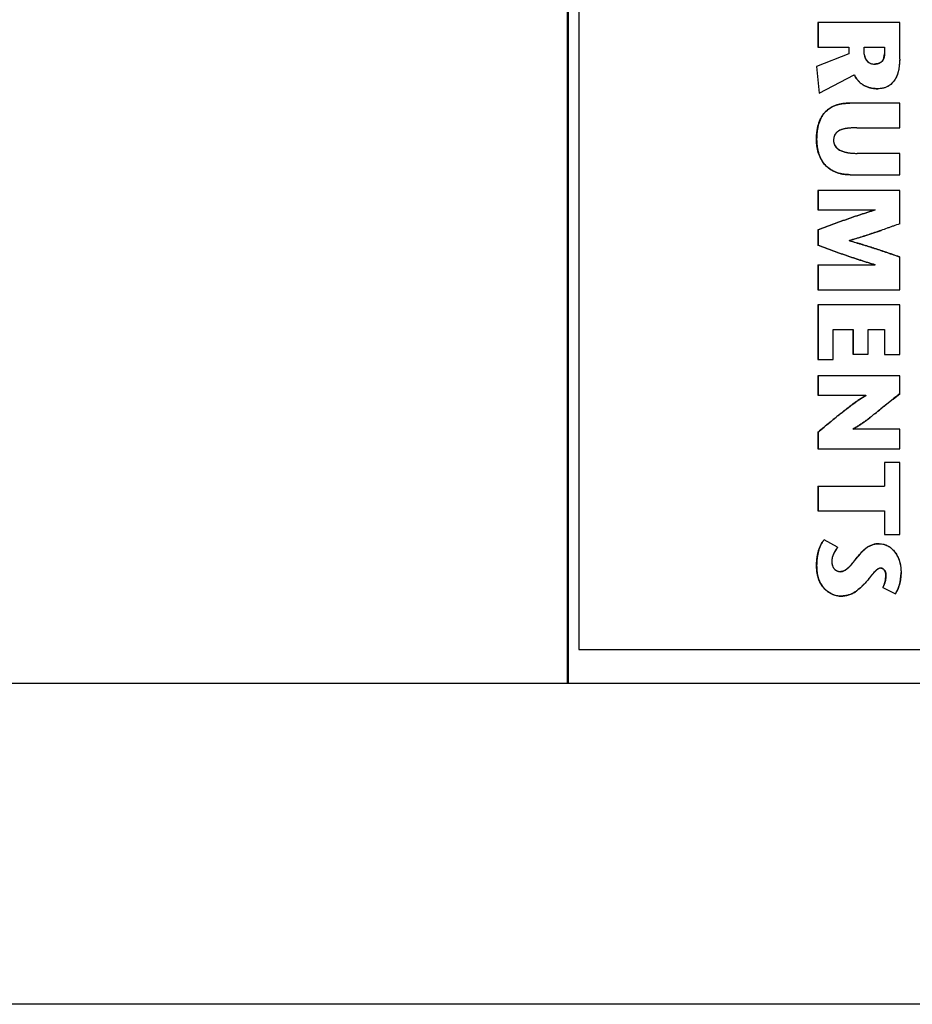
# Model space of a CAD drawing. Header units: inches. Extents: x 0 to 34, y 0 to 22.
# Tile 17 of 37: x 12.471 to 13.027, y 16.88 to 17.493. Entities that reach past the tile are written whole.
import ezdxf

# ---------------------------------------------------------------- set-up
doc = ezdxf.new("R2010")
doc.units = ezdxf.units.IN
doc.header["$LTSCALE"] = 1.87
doc.header["$MEASUREMENT"] = 0
doc.layers.get('0').update_dxf_attribs({"linetype": 'CONTINUOUS'})
doc.layers.add('DIMENSIONS', color=7, linetype='CONTINUOUS')
doc.styles.get("Standard").update_dxf_attribs({"font": 'txt', "width": 0.8})
doc.dimstyles.new('DIMSTYLE_1', dxfattribs={"dimtxt": 0.125, "dimasz": 0.18, "dimexe": 0.125, "dimexo": 0.0625, "dimgap": 0.0625, "dimtad": 0, "dimtih": 1, "dimtoh": 1, "dimzin": 0, "dimdsep": 46, "dimtxsty": 'STANDARD', "dimblk": '_FILLED', "dimblk1": '_FILLED', "dimblk2": '_FILLED', "dimcen": 0.09, "dimazin": 0, "dimtp": 0.01, "dimtm": 0.01, "dimtfac": 1, "dimtofl": 0, "dimtmove": 0, "dimatfit": 3, "dimldrblk": '_FILLED', "dimfxl": 1, "dimtolj": 1, "dimtzin": 0, "dimarcsym": 0})

# ---------------------------------------------------------------- blocks, each defined once
blk = doc.blocks.new('_FILLED')
at = {"color": 0, "linetype": 'BYBLOCK'}
blk.add_solid([(0, 0), (-1, 0.1736), (-1, -0.1736)], dxfattribs=at)
blk = doc.blocks.new('*D23')
at = {"layer": 'DIMENSIONS', "color": 2, "linetype": 'CONTINUOUS'}
for p, q in [((13.43749, 18.06797), (10.86194, 18.06797)), ((10.98694, 18.06797), (10.98694, 17.59887)), ((10.98694, 16.87978), (10.98694, 17.34887)), ((13.43749, 16.87978), (10.86194, 16.87978))]:
    blk.add_line(p, q, dxfattribs=at)
at = {"layer": 'DIMENSIONS', "color": 2, "linetype": 'CONTINUOUS', "xscale": 0.18, "yscale": 0.18, "zscale": 0.18}
for p, rotation in [((10.98694, 18.06797), 90), ((10.98694, 16.87978), 270)]:
    blk.add_blockref('_FILLED', p, dxfattribs=dict(at, rotation=rotation))
at = {"layer": 'DIMENSIONS', "color": 2, "linetype": 'CONTINUOUS', "insert": (10.98694, 17.53637), "char_height": 0.125, "width": 1.525, "attachment_point": 2, "line_spacing_factor": 0.9}
blk.add_mtext('(30.18{\\ftxt.shx;\\W1.000000;\\H0.125000; }[1.188])', dxfattribs=at)

msp = doc.modelspace()

# ---------------------------------------------------------------- linework, layer by layer
at = {"color": 7, "linetype": 'CONTINUOUS'}
for p, q in [((12.81232, 17.86787), (12.81232, 17.07987)), ((12.81297, 17.86787), (12.81297, 17.07987)), ((12.81946, 17.84686), (12.81946, 17.10086)), ((12.9685, 17.49131), (12.9685, 17.47593)), ((13.01941, 17.49131), (12.9685, 17.49131)), ((12.96856, 17.49131), (12.96856, 17.47593)), ((13.01941, 17.46857), (13.01941, 17.49131)), ((12.9685, 17.47593), (12.98784, 17.47593)), ((12.98777, 17.47593), (12.98777, 17.47193)), ((12.98784, 17.47593), (12.98784, 17.47193)), ((12.99737, 17.47156), (12.99737, 17.47593)), ((12.99737, 17.47593), (13.00995, 17.47593)), ((13.00988, 17.47593), (13.00988, 17.47186)), ((13.00995, 17.47593), (13.00995, 17.47186)), ((12.98777, 17.47193), (12.96763, 17.46384)), ((12.98784, 17.47193), (12.96769, 17.46384)), ((12.98777, 17.47193), (12.98784, 17.47193)), ((13.00988, 17.47186), (13.00995, 17.47186)), ((12.96763, 17.46384), (12.96929, 17.44737)), ((12.96763, 17.46384), (12.96769, 17.46384)), ((12.96769, 17.46384), (12.96936, 17.4474)), ((12.96929, 17.44737), (12.99112, 17.45866)), ((12.99112, 17.45866), (12.99118, 17.45866)), ((13.01941, 17.4411), (12.98828, 17.4411)), ((13.01941, 17.42572), (13.01941, 17.4411)), ((12.99278, 17.42572), (13.01941, 17.42572)), ((12.96763, 17.41858), (12.96769, 17.41858)), ((13.01941, 17.40983), (12.99301, 17.40983)), ((13.01941, 17.39656), (13.01941, 17.40983)), ((12.98864, 17.39656), (13.01941, 17.39656)), ((12.9685, 17.3868), (12.9685, 17.3747)), ((13.01941, 17.3868), (12.9685, 17.3868)), ((12.96856, 17.3868), (12.96856, 17.3747)), ((13.01941, 17.36596), (13.01941, 17.3868)), ((12.9685, 17.3747), (13.0042, 17.3747)), ((13.00413, 17.3747), (13.00413, 17.37456)), ((13.00413, 17.37456), (13.0042, 17.37456)), ((13.0042, 17.3747), (13.0042, 17.37456)), ((12.9685, 17.36224), (12.9685, 17.35255)), ((12.9685, 17.36224), (12.96856, 17.36224)), ((12.96856, 17.36224), (12.96856, 17.35255)), ((12.9685, 17.35255), (12.96856, 17.35255)), ((12.98806, 17.35539), (12.98806, 17.35553)), ((13.01941, 17.32492), (13.01941, 17.34533)), ((12.9685, 17.3403), (12.9685, 17.32492)), ((12.9685, 17.3403), (13.0042, 17.3403)), ((12.96856, 17.3403), (12.96856, 17.32492)), ((13.00413, 17.34045), (13.00413, 17.3403)), ((13.00413, 17.34045), (13.0042, 17.34045)), ((13.0042, 17.34045), (13.0042, 17.3403)), ((12.9685, 17.32492), (13.01941, 17.32492)), ((12.9685, 17.31545), (12.9685, 17.28134)), ((13.01941, 17.31545), (12.9685, 17.31545)), ((12.96856, 17.31545), (12.96856, 17.28134)), ((13.01941, 17.28447), (13.01941, 17.31545)), ((12.97803, 17.28134), (12.97803, 17.30007)), ((12.97803, 17.30007), (12.99038, 17.30007)), ((12.99031, 17.30007), (12.99031, 17.28484)), ((12.99038, 17.30007), (12.99038, 17.28484)), ((12.99984, 17.28484), (12.99984, 17.30007)), ((12.99984, 17.30007), (13.00995, 17.30007)), ((13.00988, 17.30007), (13.00988, 17.28447)), ((13.00995, 17.30007), (13.00995, 17.28447)), ((12.99031, 17.28484), (12.99984, 17.28484)), ((13.00988, 17.28447), (13.01941, 17.28447)), ((12.9685, 17.28134), (12.97803, 17.28134)), ((12.9685, 17.27128), (12.9685, 17.25919)), ((13.01941, 17.27128), (12.9685, 17.27128)), ((12.96856, 17.27128), (12.96856, 17.25919)), ((13.01941, 17.26013), (13.01941, 17.27128)), ((12.9685, 17.25919), (12.99838, 17.25919)), ((12.99832, 17.25919), (12.99832, 17.25903)), ((12.99832, 17.25903), (12.99838, 17.25903)), ((12.99838, 17.25919), (12.99838, 17.25903)), ((12.9685, 17.23615), (12.9685, 17.22587)), ((12.9685, 17.23615), (12.96856, 17.23615)), ((12.96856, 17.23615), (12.96856, 17.22587)), ((12.99024, 17.23798), (12.99024, 17.23812)), ((13.01941, 17.23798), (12.99024, 17.23798)), ((13.01941, 17.22587), (13.01941, 17.23798)), ((12.9685, 17.22587), (13.01941, 17.22587)), ((13.00988, 17.21727), (13.00988, 17.20255)), ((13.01941, 17.21727), (13.00988, 17.21727)), ((13.00995, 17.21727), (13.00995, 17.20255)), ((13.01941, 17.17245), (13.01941, 17.21727)), ((12.9685, 17.20255), (12.9685, 17.18718)), ((12.9685, 17.20255), (13.00995, 17.20255)), ((12.96856, 17.20255), (12.96856, 17.18718)), ((12.9685, 17.18718), (13.00995, 17.18718)), ((13.00988, 17.18718), (13.00988, 17.17245)), ((13.00995, 17.18718), (13.00995, 17.17245)), ((12.98071, 17.16444), (12.97228, 17.1691)), ((13.00988, 17.17245), (13.01941, 17.17245)), ((12.99301, 17.15824), (12.99307, 17.15824)), ((12.96763, 17.15307), (12.96769, 17.15307)), ((13.01075, 17.14694), (13.01082, 17.14694)), ((13.00886, 17.13944), (13.01686, 17.1355)), ((13.00886, 17.13944), (13.00893, 17.13944)), ((13.00893, 17.13944), (13.01687, 17.13552)), ((12.81946, 17.10086), (13.16842, 17.10086)), ((11.98342, 17.07987), (13.37999, 17.07987))]:
    msp.add_line(p, q, dxfattribs=at)
at = {"color": 40, "linetype": 'CONTINUOUS'}
for p, q in [((12.99113, 17.45863), (12.99112, 17.45866)), ((12.99769, 17.35846), (12.99733, 17.35835)), ((13.00816, 17.36196), (13.00781, 17.36184)), ((12.99504, 17.35338), (12.99533, 17.3533)), ((13.00245, 17.35107), (13.00285, 17.35094)), ((13.01045, 17.3484), (13.01091, 17.34825)), ((13.01144, 17.25367), (13.00768, 17.25065)), ((13.01533, 17.25682), (13.01144, 17.25367)), ((12.99519, 17.24109), (12.99512, 17.24105)), ((12.99795, 17.24303), (12.99789, 17.24298)), ((13.00096, 17.2453), (13.00082, 17.24519)), ((12.97838, 17.16072), (12.97837, 17.1607)), ((12.97899, 17.1619), (12.97898, 17.16188)), ((12.97977, 17.16315), (12.97975, 17.16311)), ((12.98071, 17.16444), (12.97977, 17.16315)), ((12.97756, 17.15853), (12.97756, 17.15852)), ((12.97791, 17.1596), (12.9779, 17.15959)), ((13.01967, 17.14299), (13.01967, 17.14298)), ((13.02001, 17.14504), (13.02001, 17.14498)), ((13.02022, 17.14705), (13.02022, 17.14698)), ((12.99365, 17.13809), (12.99363, 17.13808)), ((12.99496, 17.13924), (12.99365, 17.13809)), ((12.99498, 17.13926), (12.99496, 17.13924)), ((12.99638, 17.14062), (12.99498, 17.13926)), ((12.9964, 17.14065), (12.99638, 17.14062)), ((12.99788, 17.1422), (12.9964, 17.14065)), ((13.01754, 17.13669), (13.01752, 17.13665)), ((13.01872, 17.13945), (13.01871, 17.1394)), ((13.01924, 17.14112), (13.01922, 17.14108)), ((12.984, 17.13409), (12.98397, 17.13409)), ((12.98532, 17.13425), (12.98529, 17.13424)), ((12.98657, 17.13449), (12.98656, 17.13449))]:
    msp.add_line(p, q, dxfattribs=at)
for centre, radius, start, end in [((13.00292, 17.47156), 0.00555, 180.03229, 185.70028), ((13.00363, 17.47185), 0.0064, 264.43738, 269.9823), ((13.00363, 17.47345), 0.00801, 270.00032, 270.46651), ((13.0058, 17.46553), 0.01547, 269.99996, 270.24167), ((12.99272, 17.35279), 0.07293, 89.95032, 91.44702), ((12.98845, 17.41786), 0.01021, 174.91858, 180.0488), ((12.98491, 17.41785), 0.00667, 180.01605, 185.67365), ((12.99296, 17.45338), 0.04355, 267.23003, 270.06293), ((12.89569, 17.67651), 0.334, 286.05413, 287.71667), ((12.8585, 17.7925), 0.45581, 287.78076, 289.12136), ((12.90385, 17.0493), 0.31746, 73.30528, 74.61777), ((12.89698, 17.0267), 0.34108, 71.98742, 73.24072), ((12.81504, 16.77463), 0.60613, 71.19198, 71.94933), ((12.09771, 14.67309), 2.82673, 70.97001, 71.15211), ((11.96717, 18.5482), 1.66323, 309.06492, 309.24582), ((12.04519, 18.45159), 1.53905, 308.53677, 308.7105), ((12.96123, 17.29172), 0.06097, 301.05998, 303.77509), ((12.95004, 17.30839), 0.08104, 303.86039, 306.18555), ((12.92314, 17.34508), 0.12653, 306.24441, 307.87052), ((12.96706, 17.28203), 0.04965, 297.83389, 300.82509), ((12.96466, 17.28612), 0.0544, 300.78535, 301.00928), ((12.99179, 17.15442), 0.01482, 154.91089, 159.53377), ((12.99335, 17.15368), 0.01654, 150.30093, 154.81896), ((12.99497, 17.15275), 0.01841, 145.77133, 150.20049), ((13.0066, 17.15579), 0.0109, 89.6569, 89.99991), ((12.98677, 17.15568), 0.00961, 174.77795, 179.96485), ((12.98778, 17.15567), 0.01062, 179.93515, 184.92292), ((12.9872, 17.15565), 0.01005, 174.61194, 174.81364), ((12.98771, 17.15559), 0.01057, 169.46919, 174.56988), ((12.98887, 17.15537), 0.01174, 164.47727, 169.4644), ((12.99026, 17.15499), 0.01318, 159.58244, 164.41808), ((12.98247, 17.15367), 0.0044, 263.53144, 269.95236), ((12.98246, 17.1538), 0.00452, 270.00025, 270.82992), ((13.00762, 17.14846), 0.003, 90.00425, 96.96635), ((13.00762, 17.14934), 0.00212, 88.23526, 89.99723), ((12.99375, 17.14885), 0.02653, 356.10704, 359.96762), ((12.9914, 17.14861), 0.02882, 344.93884, 348.73429), ((12.9866, 17.14957), 0.03372, 348.74774, 352.17455), ((12.99015, 17.14911), 0.03014, 352.24756, 355.96074), ((12.98299, 17.14999), 0.01593, 296.63298, 301.03734), ((12.98244, 17.15093), 0.01701, 300.99319, 301.19501), ((12.98169, 17.15214), 0.01843, 301.2504, 305.40463), ((12.98072, 17.15354), 0.02014, 305.34889, 305.53551), ((12.97934, 17.15542), 0.02247, 305.60691, 309.48569), ((13.00205, 17.14476), 0.01747, 327.95526, 332.3349), ((13.00045, 17.1456), 0.01927, 332.4727, 336.57663), ((12.99947, 17.14604), 0.02035, 336.54185, 336.70405), ((12.99828, 17.14653), 0.02163, 336.74452, 340.76233), ((12.99535, 17.14755), 0.02473, 340.88219, 344.83045), ((12.9826, 17.15172), 0.01768, 270.00002, 270.21149), ((12.9826, 17.15184), 0.0178, 270.21522, 274.40566), ((12.98261, 17.15181), 0.01777, 274.49593, 278.69055), ((12.98266, 17.15146), 0.01741, 278.76766, 282.92894), ((12.9828, 17.15088), 0.01682, 282.96681, 287.13119), ((12.9829, 17.15052), 0.01644, 287.14586, 287.34166), ((12.98303, 17.15012), 0.01603, 287.32451, 291.54396), ((12.98319, 17.14971), 0.01559, 291.56204, 291.84781), ((12.98341, 17.14919), 0.01502, 291.81136, 296.29628), ((12.98342, 17.14917), 0.01501, 296.29859, 296.59009)]:
    msp.add_arc(centre, radius, start, end, dxfattribs=at)
at = {"color": 7, "linetype": 'CONTINUOUS'}
for points, knots in [([(12.99737, 17.47156), (12.99737, 17.47136), (12.99739, 17.47096), (12.99749, 17.47037), (12.99764, 17.46978), (12.99786, 17.4692), (12.99812, 17.46865), (12.99844, 17.46812), (12.99875, 17.46771), (12.99902, 17.4674), (12.99923, 17.46718), (12.99946, 17.46697), (12.99977, 17.46671), (13.00018, 17.46642), (13.00071, 17.46612), (13.00145, 17.4658), (13.00243, 17.46552), (13.00323, 17.46545), (13.00363, 17.46545)], [0, 0, 0, 0, 0.061372, 0.123436, 0.18609, 0.249176, 0.312506, 0.375892, 0.439168, 0.470737, 0.502242, 0.533681, 0.565061, 0.627697, 0.690267, 0.752776, 0.877168, 1, 1, 1, 1]), ([(13.00363, 17.46545), (13.00384, 17.46545), (13.00426, 17.46546), (13.00491, 17.46554), (13.00555, 17.46566), (13.00618, 17.46584), (13.00679, 17.46607), (13.00737, 17.46636), (13.00782, 17.46666), (13.00814, 17.46692), (13.00837, 17.46713), (13.00858, 17.46736), (13.00878, 17.4676), (13.00895, 17.46786), (13.00916, 17.46822), (13.00938, 17.4687), (13.00958, 17.46931), (13.00972, 17.46994), (13.00982, 17.47058), (13.00987, 17.47122), (13.00988, 17.47164), (13.00988, 17.47186)], [0, 0, 0, 0, 0.061888, 0.12528, 0.189455, 0.253753, 0.317612, 0.380617, 0.442556, 0.473152, 0.503535, 0.533771, 0.563954, 0.594196, 0.624588, 0.686006, 0.748395, 0.811551, 0.875004, 0.938089, 1, 1, 1, 1]), ([(13.00995, 17.47186), (13.00995, 17.47164), (13.00993, 17.47122), (13.00988, 17.47058), (13.00979, 17.46994), (13.00964, 17.46931), (13.00944, 17.4687), (13.00923, 17.46822), (13.00902, 17.46786), (13.00884, 17.4676), (13.00865, 17.46736), (13.00844, 17.46713), (13.00821, 17.46692), (13.00788, 17.46666), (13.00744, 17.46636), (13.00686, 17.46607), (13.00625, 17.46584), (13.00562, 17.46566), (13.00497, 17.46554), (13.00433, 17.46546), (13.0039, 17.46545), (13.00369, 17.46545)], [0, 0, 0, 0, 0.061911, 0.124996, 0.188449, 0.251605, 0.313994, 0.375412, 0.405804, 0.436046, 0.466229, 0.496465, 0.526848, 0.557444, 0.619383, 0.682388, 0.746247, 0.810545, 0.87472, 0.938112, 1, 1, 1, 1]), ([(13.01941, 17.46857), (13.01941, 17.46804), (13.01939, 17.46696), (13.01929, 17.46535), (13.01911, 17.46374), (13.01884, 17.46214), (13.01847, 17.46057), (13.01799, 17.45902), (13.01738, 17.45751), (13.01675, 17.45631), (13.01618, 17.4554), (13.0157, 17.45474), (13.01518, 17.45411), (13.01463, 17.45352), (13.01403, 17.45297), (13.0134, 17.45245), (13.01274, 17.45198), (13.01216, 17.45163), (13.01168, 17.45138), (13.0112, 17.45114), (13.01057, 17.45088), (13.0098, 17.45062), (13.00876, 17.45034), (13.00742, 17.45012), (13.00634, 17.45007), (13.0058, 17.45007)], [0, 0, 0, 0, 0.062237, 0.124546, 0.18688, 0.249249, 0.311737, 0.374395, 0.43699, 0.499405, 0.530594, 0.561823, 0.593133, 0.624497, 0.655876, 0.68724, 0.718568, 0.749854, 0.765486, 0.781113, 0.812367, 0.843655, 0.874983, 0.937643, 1, 1, 1, 1]), ([(13.0058, 17.45007), (13.00505, 17.45007), (13.00393, 17.45013), (13.00244, 17.45033), (13.00134, 17.45055), (13.00024, 17.45084), (12.99917, 17.4512), (12.99813, 17.45163), (12.9973, 17.45205), (12.99665, 17.45243), (12.99618, 17.45274), (12.99572, 17.45306), (12.99513, 17.45352), (12.99442, 17.45414), (12.99336, 17.45521), (12.99243, 17.4564), (12.99163, 17.45767), (12.99128, 17.45833), (12.99112, 17.45866)], [0, 0, 0, 0, 0.124387, 0.187104, 0.249921, 0.312707, 0.375373, 0.437886, 0.500272, 0.531451, 0.562641, 0.593857, 0.625105, 0.687684, 0.75036, 0.875591, 0.937982, 1, 1, 1, 1]), ([(12.99118, 17.45866), (12.99134, 17.45833), (12.9917, 17.45767), (12.99249, 17.45641), (12.99342, 17.45522), (12.99447, 17.45416), (12.99517, 17.45354), (12.99577, 17.45308), (12.99622, 17.45276), (12.99669, 17.45245), (12.99733, 17.45207), (12.99816, 17.45164), (12.9992, 17.45121), (13.00026, 17.45085), (13.00135, 17.45056), (13.00246, 17.45034), (13.00394, 17.45013), (13.00506, 17.45007), (13.0058, 17.45007)], [0, 0, 0, 0, 0.062014, 0.1244, 0.249625, 0.312299, 0.374877, 0.406125, 0.437341, 0.468531, 0.499708, 0.562088, 0.624593, 0.687251, 0.75003, 0.812845, 0.875568, 1, 1, 1, 1]), ([(12.96763, 17.41858), (12.96763, 17.41931), (12.96766, 17.42078), (12.96784, 17.42298), (12.96815, 17.42519), (12.96863, 17.42737), (12.96928, 17.42948), (12.96999, 17.43117), (12.97067, 17.43245), (12.97124, 17.43338), (12.97176, 17.43411), (12.9722, 17.43468), (12.97255, 17.43509), (12.97292, 17.43549), (12.97342, 17.436), (12.97409, 17.43662), (12.97494, 17.4373), (12.97583, 17.43793), (12.97676, 17.4385), (12.97773, 17.43901), (12.97872, 17.43946), (12.97973, 17.43985), (12.98077, 17.44017), (12.98182, 17.44044), (12.98288, 17.44066), (12.98431, 17.44089), (12.98611, 17.44106), (12.98756, 17.4411), (12.98828, 17.4411)], [0, 0, 0, 0, 0.062492, 0.126033, 0.189962, 0.253737, 0.316971, 0.379483, 0.410498, 0.441392, 0.47223, 0.487657, 0.503104, 0.518575, 0.53407, 0.565127, 0.596265, 0.627456, 0.658666, 0.689854, 0.720973, 0.752004, 0.782995, 0.813989, 0.845008, 0.876054, 0.938146, 1, 1, 1, 1]), ([(12.98828, 17.4411), (12.98756, 17.4411), (12.98612, 17.44105), (12.98432, 17.44088), (12.98289, 17.44065), (12.98183, 17.44043), (12.98078, 17.44016), (12.97975, 17.43983), (12.97874, 17.43944), (12.97775, 17.43899), (12.97679, 17.43848), (12.97586, 17.43791), (12.97497, 17.43728), (12.97413, 17.43659), (12.97346, 17.43598), (12.97296, 17.43546), (12.9726, 17.43506), (12.97225, 17.43465), (12.9718, 17.43409), (12.97129, 17.43335), (12.97072, 17.43243), (12.97005, 17.43115), (12.96934, 17.42946), (12.96869, 17.42735), (12.96822, 17.42518), (12.9679, 17.42298), (12.96773, 17.42077), (12.96769, 17.4193), (12.96769, 17.41858)], [0, 0, 0, 0, 0.061865, 0.123958, 0.155002, 0.186018, 0.21701, 0.248001, 0.279034, 0.310157, 0.341345, 0.372554, 0.403743, 0.434878, 0.465931, 0.481424, 0.496893, 0.512338, 0.527764, 0.558601, 0.589497, 0.620515, 0.683033, 0.746271, 0.810047, 0.873974, 0.937511, 1, 1, 1, 1]), ([(12.99278, 17.42572), (12.9924, 17.42572), (12.99162, 17.42572), (12.99045, 17.42569), (12.98929, 17.42564), (12.98832, 17.42557), (12.98754, 17.4255), (12.98705, 17.42545), (12.98667, 17.42541), (12.98628, 17.42536), (12.9858, 17.42529), (12.98522, 17.42519), (12.98445, 17.42504), (12.9837, 17.42485), (12.98296, 17.4246), (12.98241, 17.42438), (12.98188, 17.42412), (12.98136, 17.42383), (12.98086, 17.42351), (12.98039, 17.42314), (12.97995, 17.42274), (12.97956, 17.4223), (12.97922, 17.42183), (12.97894, 17.42131), (12.97871, 17.42077), (12.97853, 17.42021), (12.97839, 17.41963), (12.9783, 17.41904), (12.97825, 17.41844), (12.97824, 17.41805), (12.97824, 17.41785)], [0, 0, 0, 0, 0.062041, 0.124074, 0.186117, 0.248201, 0.279275, 0.31038, 0.325947, 0.341524, 0.372694, 0.403857, 0.434994, 0.497189, 0.528326, 0.559571, 0.591026, 0.622684, 0.654376, 0.685965, 0.717366, 0.748563, 0.779627, 0.810721, 0.842, 0.873514, 0.905219, 0.936995, 0.968663, 1, 1, 1, 1]), ([(12.98864, 17.39656), (12.98793, 17.39656), (12.9865, 17.39661), (12.98437, 17.39683), (12.98261, 17.39716), (12.98123, 17.39753), (12.98021, 17.39786), (12.97938, 17.39818), (12.97872, 17.39846), (12.97807, 17.39877), (12.97728, 17.39918), (12.97636, 17.39974), (12.97547, 17.40035), (12.97462, 17.40101), (12.97381, 17.40172), (12.97305, 17.40248), (12.97235, 17.40328), (12.9717, 17.40414), (12.9711, 17.40503), (12.97055, 17.40596), (12.97006, 17.40692), (12.96946, 17.40824), (12.96884, 17.40996), (12.96828, 17.41208), (12.9679, 17.41424), (12.96767, 17.41641), (12.96763, 17.41786), (12.96763, 17.41858)], [0, 0, 0, 0, 0.061861, 0.123983, 0.186096, 0.217123, 0.248134, 0.279156, 0.294685, 0.310229, 0.341347, 0.37249, 0.403635, 0.434764, 0.465863, 0.496926, 0.527955, 0.558976, 0.590046, 0.62121, 0.652496, 0.683918, 0.747132, 0.810717, 0.874361, 0.937629, 1, 1, 1, 1]), ([(12.96769, 17.41858), (12.96769, 17.41786), (12.96774, 17.41642), (12.96796, 17.41425), (12.96835, 17.41209), (12.9689, 17.40997), (12.96952, 17.40826), (12.97011, 17.40694), (12.9706, 17.40598), (12.97115, 17.40505), (12.97174, 17.40416), (12.97239, 17.40331), (12.9731, 17.4025), (12.97385, 17.40174), (12.97466, 17.40103), (12.9755, 17.40037), (12.97639, 17.39976), (12.9773, 17.3992), (12.97825, 17.3987), (12.97923, 17.39826), (12.98023, 17.39788), (12.98125, 17.39755), (12.98228, 17.39727), (12.98333, 17.39704), (12.98473, 17.3968), (12.98651, 17.39661), (12.98793, 17.39657), (12.98864, 17.39656)], [0, 0, 0, 0, 0.062368, 0.125632, 0.189272, 0.252856, 0.316072, 0.347495, 0.378783, 0.409949, 0.441019, 0.47204, 0.503067, 0.534128, 0.565224, 0.596351, 0.627494, 0.658636, 0.689755, 0.720826, 0.751848, 0.782857, 0.813882, 0.844933, 0.876006, 0.938128, 1, 1, 1, 1]), ([(12.97824, 17.41785), (12.97824, 17.41746), (12.97829, 17.41687), (12.97847, 17.4161), (12.97864, 17.41554), (12.97888, 17.415), (12.97916, 17.41448), (12.97949, 17.414), (12.97987, 17.41355), (12.98028, 17.41314), (12.98088, 17.41263), (12.98154, 17.41219), (12.98222, 17.4118), (12.98274, 17.41154), (12.98328, 17.41131), (12.98401, 17.41103), (12.98475, 17.4108), (12.9855, 17.41061), (12.98607, 17.41048), (12.98664, 17.41036), (12.98721, 17.41026), (12.98779, 17.41017), (12.98856, 17.41007), (12.98952, 17.40997), (12.99068, 17.40989), (12.99185, 17.40984), (12.99262, 17.40983), (12.99301, 17.40983)], [0, 0, 0, 0, 0.062729, 0.094366, 0.126002, 0.157539, 0.188917, 0.220151, 0.251375, 0.282695, 0.314141, 0.3772, 0.408642, 0.439928, 0.471118, 0.502264, 0.564531, 0.59569, 0.626858, 0.658018, 0.689155, 0.72027, 0.751372, 0.813552, 0.875722, 0.93788, 1, 1, 1, 1]), ([(12.9685, 17.36224), (12.96997, 17.36279), (12.97291, 17.36389), (12.97734, 17.36552), (12.98177, 17.36713), (12.98769, 17.36923), (12.99513, 17.37176), (13.00112, 17.37365), (13.00413, 17.37456)], [0, 0, 0, 0, 0.124989, 0.249984, 0.374995, 0.500012, 0.750029, 1, 1, 1, 1]), ([(13.0042, 17.37456), (13.00119, 17.37365), (12.9952, 17.37176), (12.98776, 17.36923), (12.98183, 17.36713), (12.9774, 17.36552), (12.97298, 17.36389), (12.97004, 17.36279), (12.96856, 17.36224)], [0, 0, 0, 0, 0.249971, 0.499988, 0.625005, 0.750016, 0.875011, 1, 1, 1, 1]), ([(13.01941, 17.36596), (13.01811, 17.36549), (13.01617, 17.36479), (13.01358, 17.36387), (13.01098, 17.36294), (13.00773, 17.36181), (13.00252, 17.36003), (12.99597, 17.35789), (12.9907, 17.35629), (12.98806, 17.35553)], [0, 0, 0, 0, 0.124988, 0.187483, 0.249982, 0.374994, 0.500014, 0.750032, 1, 1, 1, 1]), ([(13.00413, 17.34045), (13.00263, 17.3409), (12.99963, 17.3418), (12.99589, 17.34298), (12.9929, 17.34395), (12.98993, 17.34493), (12.98621, 17.34619), (12.98177, 17.34774), (12.97586, 17.34985), (12.97144, 17.35147), (12.9685, 17.35255)], [0, 0, 0, 0, 0.12499, 0.249983, 0.312479, 0.374975, 0.49997, 0.624973, 0.749984, 1, 1, 1, 1]), ([(12.96856, 17.35255), (12.97151, 17.35147), (12.97593, 17.34985), (12.98184, 17.34774), (12.98628, 17.34619), (12.98999, 17.34493), (12.99297, 17.34395), (12.99595, 17.34298), (12.99969, 17.3418), (13.00269, 17.3409), (13.0042, 17.34045)], [0, 0, 0, 0, 0.250016, 0.375027, 0.50003, 0.625025, 0.687521, 0.750017, 0.87501, 1, 1, 1, 1]), ([(12.98806, 17.35539), (12.98938, 17.35503), (12.99136, 17.35447), (12.99399, 17.3537), (12.99596, 17.35311), (12.99793, 17.3525), (13.00055, 17.35168), (13.00381, 17.35063), (13.00772, 17.34933), (13.01292, 17.34757), (13.01681, 17.34622), (13.01941, 17.34533)], [0, 0, 0, 0, 0.124992, 0.18749, 0.249987, 0.312483, 0.374977, 0.499969, 0.624971, 0.749982, 1, 1, 1, 1]), ([(12.9685, 17.23615), (12.96971, 17.23715), (12.97212, 17.23915), (12.97513, 17.24165), (12.97755, 17.24364), (12.97937, 17.24513), (12.98089, 17.24637), (12.98211, 17.24735), (12.98303, 17.24809), (12.98395, 17.24883), (12.98517, 17.2498), (12.98672, 17.25102), (12.98858, 17.25246), (12.99047, 17.25386), (12.99238, 17.25524), (12.99497, 17.257), (12.99696, 17.25825), (12.99832, 17.25903)], [0, 0, 0, 0, 0.124918, 0.249808, 0.312264, 0.374739, 0.437241, 0.468506, 0.499781, 0.531069, 0.562367, 0.624979, 0.687583, 0.750153, 0.812674, 0.875144, 1, 1, 1, 1]), ([(12.99838, 17.25903), (12.99703, 17.25825), (12.99503, 17.257), (12.99245, 17.25524), (12.99053, 17.25386), (12.98865, 17.25246), (12.98678, 17.25102), (12.98524, 17.2498), (12.98401, 17.24883), (12.98309, 17.24809), (12.98218, 17.24735), (12.98096, 17.24637), (12.97944, 17.24513), (12.97762, 17.24364), (12.9752, 17.24165), (12.97218, 17.23915), (12.96977, 17.23715), (12.96856, 17.23615)], [0, 0, 0, 0, 0.124856, 0.187326, 0.249847, 0.312417, 0.375021, 0.437633, 0.468931, 0.500219, 0.531494, 0.562759, 0.625261, 0.687736, 0.750192, 0.875082, 1, 1, 1, 1]), ([(13.01941, 17.26013), (13.01823, 17.25917), (13.01646, 17.25773), (13.01409, 17.25581), (13.01232, 17.25437), (13.01054, 17.25294), (13.00876, 17.25151), (13.00727, 17.25032), (13.00608, 17.24936), (13.00519, 17.24865), (13.00429, 17.24794), (13.00339, 17.24722), (13.0025, 17.24651), (13.00129, 17.24556), (12.99978, 17.24439), (12.99795, 17.24302), (12.99609, 17.24169), (12.99419, 17.24042), (12.99224, 17.23922), (12.99091, 17.23847), (12.99024, 17.23812)], [0, 0, 0, 0, 0.124854, 0.187253, 0.249654, 0.312072, 0.374522, 0.43702, 0.468292, 0.499581, 0.53089, 0.56222, 0.593566, 0.624918, 0.687612, 0.750248, 0.812791, 0.875235, 0.937613, 1, 1, 1, 1]), ([(12.96763, 17.15307), (12.96763, 17.15377), (12.96765, 17.15482), (12.96775, 17.15622), (12.96786, 17.15727), (12.968, 17.15833), (12.96823, 17.15974), (12.96861, 17.16149), (12.96924, 17.16354), (12.97004, 17.16552), (12.97087, 17.16708), (12.97164, 17.16826), (12.97206, 17.16882), (12.97228, 17.1691)], [0, 0, 0, 0, 0.123665, 0.185588, 0.247782, 0.310393, 0.373364, 0.499795, 0.626109, 0.751642, 0.876152, 0.938122, 1, 1, 1, 1]), ([(12.97232, 17.16907), (12.9721, 17.16879), (12.97169, 17.16823), (12.97092, 17.16705), (12.97009, 17.16549), (12.96929, 17.16352), (12.96867, 17.16147), (12.96829, 17.15972), (12.96806, 17.15831), (12.96792, 17.15726), (12.96782, 17.15621), (12.96772, 17.15481), (12.96769, 17.15376), (12.96769, 17.15307)], [0, 0, 0, 0, 0.061878, 0.123851, 0.248373, 0.373916, 0.500232, 0.626657, 0.689623, 0.752228, 0.814418, 0.876338, 1, 1, 1, 1]), ([(12.98071, 17.16444), (12.98047, 17.16412), (12.98012, 17.16365), (12.97967, 17.16299), (12.97934, 17.16249), (12.97903, 17.16197), (12.97864, 17.16127), (12.9782, 17.16035), (12.97776, 17.15922), (12.97742, 17.15806), (12.9772, 17.15688), (12.97715, 17.15608), (12.97715, 17.15569)], [0, 0, 0, 0, 0.123516, 0.185407, 0.247646, 0.310319, 0.373306, 0.499694, 0.625964, 0.751522, 0.876129, 1, 1, 1, 1]), ([(12.99301, 17.15824), (12.99323, 17.1585), (12.99369, 17.15903), (12.99436, 17.15982), (12.99503, 17.16061), (12.99572, 17.16138), (12.99644, 17.16214), (12.99717, 17.16286), (12.99782, 17.16343), (12.99836, 17.16386), (12.99877, 17.16417), (12.9992, 17.16446), (12.99964, 17.16474), (13.00009, 17.165), (13.00071, 17.16532), (13.0015, 17.16568), (13.00249, 17.16604), (13.0035, 17.16633), (13.00487, 17.1666), (13.00591, 17.16669), (13.0066, 17.16669)], [0, 0, 0, 0, 0.062199, 0.124637, 0.18716, 0.249628, 0.311937, 0.374045, 0.435997, 0.466965, 0.497965, 0.529039, 0.560229, 0.591532, 0.622933, 0.68594, 0.749107, 0.812265, 0.875247, 1, 1, 1, 1]), ([(13.0066, 17.16669), (13.00592, 17.16669), (13.00488, 17.1666), (13.00352, 17.16632), (13.00251, 17.16603), (13.00153, 17.16567), (13.00073, 17.1653), (13.00012, 17.16498), (12.99967, 17.16472), (12.99923, 17.16444), (12.99881, 17.16415), (12.9984, 17.16384), (12.99786, 17.16341), (12.99722, 17.16285), (12.99649, 17.16212), (12.99578, 17.16137), (12.99509, 17.1606), (12.99442, 17.15981), (12.99375, 17.15902), (12.9933, 17.1585), (12.99307, 17.15824)], [0, 0, 0, 0, 0.124803, 0.187797, 0.250957, 0.314118, 0.377113, 0.408505, 0.4398, 0.47098, 0.502047, 0.533043, 0.564009, 0.625961, 0.688071, 0.750381, 0.812848, 0.875369, 0.937804, 1, 1, 1, 1]), ([(13.0066, 17.16669), (13.00712, 17.16669), (13.00816, 17.16662), (13.00943, 17.16636), (13.01042, 17.16605), (13.01115, 17.16576), (13.01174, 17.16549), (13.01219, 17.16525), (13.01264, 17.16499), (13.01319, 17.16464), (13.01402, 17.16403), (13.01499, 17.16317), (13.01586, 17.16221), (13.01649, 17.16139), (13.01709, 17.16054), (13.01776, 17.15942), (13.01845, 17.15801), (13.01903, 17.15655), (13.01949, 17.15504), (13.01985, 17.1535), (13.0201, 17.15195), (13.02025, 17.15039), (13.02028, 17.14935), (13.02028, 17.14884)], [0, 0, 0, 0, 0.061892, 0.124225, 0.155473, 0.186706, 0.217881, 0.233438, 0.24897, 0.279985, 0.310986, 0.373056, 0.435334, 0.466536, 0.497748, 0.560241, 0.62294, 0.685868, 0.748971, 0.812127, 0.875165, 0.93787, 1, 1, 1, 1]), ([(12.97715, 17.15569), (12.97715, 17.15549), (12.97716, 17.15511), (12.97721, 17.15453), (12.97729, 17.15396), (12.97741, 17.15339), (12.97758, 17.15283), (12.9778, 17.1523), (12.97802, 17.15187), (12.97823, 17.15155), (12.97846, 17.15123), (12.97878, 17.15087), (12.97922, 17.15047), (12.9797, 17.15012), (12.98022, 17.14983), (12.98076, 17.14959), (12.98132, 17.14941), (12.98189, 17.1493), (12.98227, 17.14927), (12.98246, 17.14927)], [0, 0, 0, 0, 0.061502, 0.123691, 0.186162, 0.248605, 0.310827, 0.372781, 0.434601, 0.465573, 0.496658, 0.559328, 0.622622, 0.686305, 0.750071, 0.813589, 0.876552, 0.938725, 1, 1, 1, 1]), ([(12.98246, 17.14927), (12.98261, 17.14927), (12.9829, 17.14929), (12.98333, 17.14935), (12.98375, 17.14945), (12.98431, 17.14963), (12.98499, 17.14993), (12.98577, 17.1504), (12.98651, 17.15094), (12.98722, 17.15154), (12.98789, 17.15218), (12.98852, 17.15284), (12.98913, 17.1535), (12.9897, 17.15418), (12.99026, 17.15486), (12.99099, 17.15576), (12.99171, 17.15668), (12.99244, 17.15758), (12.99282, 17.15802), (12.99301, 17.15824)], [0, 0, 0, 0, 0.030674, 0.061155, 0.091647, 0.122303, 0.184452, 0.247996, 0.312743, 0.378112, 0.443254, 0.507316, 0.570297, 0.632464, 0.694051, 0.755261, 0.877284, 0.938458, 1, 1, 1, 1]), ([(12.99307, 17.15824), (12.99288, 17.15802), (12.9925, 17.15758), (12.99177, 17.15668), (12.99105, 17.15576), (12.99033, 17.15486), (12.98977, 17.15418), (12.98919, 17.1535), (12.98859, 17.15284), (12.98795, 17.15218), (12.98728, 17.15154), (12.98658, 17.15094), (12.98584, 17.1504), (12.98506, 17.14993), (12.98438, 17.14963), (12.98382, 17.14945), (12.9834, 17.14935), (12.98296, 17.14929), (12.98267, 17.14927), (12.98253, 17.14927)], [0, 0, 0, 0, 0.061542, 0.122716, 0.244739, 0.305949, 0.367536, 0.429703, 0.492684, 0.556746, 0.621888, 0.687257, 0.752004, 0.815548, 0.877697, 0.908353, 0.938845, 0.969326, 1, 1, 1, 1]), ([(12.9826, 17.13404), (12.98233, 17.13404), (12.98177, 17.13406), (12.98066, 17.13418), (12.97928, 17.13449), (12.97768, 17.13506), (12.97614, 17.13582), (12.9747, 17.13675), (12.97337, 17.13782), (12.97218, 17.13903), (12.97113, 17.14034), (12.97038, 17.14152), (12.96985, 17.1425), (12.96949, 17.14326), (12.96917, 17.14403), (12.96878, 17.14507), (12.96838, 17.14641), (12.96803, 17.14805), (12.96779, 17.14972), (12.96765, 17.15139), (12.96763, 17.15251), (12.96763, 17.15307)], [0, 0, 0, 0, 0.030873, 0.061878, 0.124347, 0.187466, 0.25103, 0.314686, 0.378002, 0.440674, 0.502911, 0.564942, 0.595936, 0.626923, 0.657909, 0.688906, 0.750995, 0.81326, 0.875639, 0.937967, 1, 1, 1, 1]), ([(12.96769, 17.15307), (12.96769, 17.15251), (12.96772, 17.1514), (12.96785, 17.14973), (12.96809, 17.14807), (12.96844, 17.14643), (12.96884, 17.14509), (12.96922, 17.14405), (12.96955, 17.14328), (12.96991, 17.14253), (12.97043, 17.14155), (12.97118, 17.14037), (12.97222, 17.13905), (12.9734, 17.13785), (12.97473, 17.13677), (12.97616, 17.13584), (12.97769, 17.13508), (12.97929, 17.1345), (12.98067, 17.1342), (12.98177, 17.13407), (12.98233, 17.13404), (12.9826, 17.13404)], [0, 0, 0, 0, 0.06203, 0.124356, 0.186732, 0.248997, 0.311085, 0.342082, 0.373067, 0.404053, 0.435045, 0.497072, 0.5593, 0.621957, 0.685255, 0.748906, 0.812477, 0.875613, 0.938104, 0.969119, 1, 1, 1, 1]), ([(13.00762, 17.15146), (13.00748, 17.15146), (13.00721, 17.15145), (13.0068, 17.15136), (13.00641, 17.15123), (13.00603, 17.15105), (13.00566, 17.15083), (13.00531, 17.15058), (13.00496, 17.1503), (13.00463, 17.15), (13.0043, 17.14968), (13.00399, 17.14934), (13.00368, 17.14901), (13.00328, 17.14855), (13.00279, 17.14799), (13.00204, 17.14711), (13.00114, 17.14601), (13.00007, 17.14472), (12.999, 17.14344), (12.99826, 17.14261), (12.99788, 17.1422)], [0, 0, 0, 0, 0.030424, 0.06041, 0.090437, 0.120839, 0.151818, 0.183457, 0.215744, 0.248592, 0.281858, 0.315356, 0.348869, 0.382161, 0.447521, 0.511382, 0.635674, 0.757141, 0.877867, 1, 1, 1, 1]), ([(13.01075, 17.14694), (13.01075, 17.14719), (13.01074, 17.14758), (13.01069, 17.14808), (13.01061, 17.14859), (13.01048, 17.14908), (13.0103, 17.14956), (13.01012, 17.14989), (13.00995, 17.15016), (13.00979, 17.15036), (13.00961, 17.15055), (13.00938, 17.15078), (13.00906, 17.15101), (13.00872, 17.1512), (13.00837, 17.15135), (13.008, 17.15144), (13.00775, 17.15146), (13.00762, 17.15146)], [0, 0, 0, 0, 0.123948, 0.186688, 0.249467, 0.374218, 0.436171, 0.498012, 0.560128, 0.591482, 0.623093, 0.686807, 0.750717, 0.814276, 0.877071, 0.938923, 1, 1, 1, 1]), ([(13.00769, 17.15146), (13.00781, 17.15146), (13.00806, 17.15144), (13.00843, 17.15135), (13.00879, 17.1512), (13.00913, 17.15101), (13.00944, 17.15078), (13.00968, 17.15055), (13.00985, 17.15036), (13.01001, 17.15016), (13.01019, 17.14989), (13.01036, 17.14956), (13.01055, 17.14908), (13.01068, 17.14859), (13.01075, 17.14808), (13.01081, 17.14758), (13.01082, 17.14719), (13.01082, 17.14694)], [0, 0, 0, 0, 0.061077, 0.122929, 0.185724, 0.249283, 0.313193, 0.376907, 0.408518, 0.439872, 0.501988, 0.563829, 0.625782, 0.750533, 0.813312, 0.876052, 1, 1, 1, 1]), ([(13.02028, 17.14884), (13.02028, 17.14826), (13.02025, 17.14739), (13.02016, 17.14624), (13.02006, 17.14538), (13.01996, 17.14466), (13.01987, 17.14408), (13.01977, 17.14351), (13.01964, 17.14279), (13.01945, 17.14194), (13.01923, 17.14109), (13.01891, 17.13997), (13.01843, 17.13859), (13.01773, 17.137), (13.01716, 17.13599), (13.01686, 17.1355)], [0, 0, 0, 0, 0.124305, 0.186501, 0.248809, 0.311285, 0.3426, 0.373967, 0.436807, 0.499722, 0.562639, 0.625497, 0.750849, 0.875632, 1, 1, 1, 1]), ([(13.00886, 17.13944), (13.00903, 17.13972), (13.00934, 17.14029), (13.00973, 17.14118), (13.01006, 17.1421), (13.01032, 17.14305), (13.01052, 17.14401), (13.0107, 17.14531), (13.01075, 17.14629), (13.01075, 17.14694)], [0, 0, 0, 0, 0.124377, 0.248973, 0.373843, 0.499024, 0.624454, 0.749963, 1, 1, 1, 1]), ([(13.01082, 17.14694), (13.01082, 17.14629), (13.01077, 17.14531), (13.01058, 17.14401), (13.01039, 17.14305), (13.01013, 17.1421), (13.0098, 17.14118), (13.00941, 17.14029), (13.00909, 17.13972), (13.00893, 17.13944)], [0, 0, 0, 0, 0.250037, 0.375546, 0.500976, 0.626157, 0.751027, 0.875623, 1, 1, 1, 1]), ([(12.99788, 17.1422), (12.99737, 17.14166), (12.9966, 17.14084), (12.99554, 17.13978), (12.99472, 17.13901), (12.99388, 17.13827), (12.993, 17.13757), (12.9921, 17.13691), (12.99132, 17.13641), (12.99068, 17.13604), (12.99018, 17.13578), (12.98968, 17.13554), (12.989, 17.13524), (12.98812, 17.13491), (12.98705, 17.13459), (12.98595, 17.13434), (12.98484, 17.13417), (12.98372, 17.13406), (12.98298, 17.13404), (12.9826, 17.13404)], [0, 0, 0, 0, 0.125029, 0.187861, 0.25068, 0.313364, 0.375837, 0.438084, 0.500162, 0.531182, 0.56222, 0.593309, 0.624465, 0.686953, 0.749635, 0.812415, 0.875168, 0.937749, 1, 1, 1, 1])]:
    msp.add_open_spline(points, degree=3, knots=knots, dxfattribs=at)
at = {"color": 40, "linetype": 'CONTINUOUS'}
for points, knots in [([(12.9974, 17.47101), (12.99755, 17.46951), (12.99894, 17.4667), (13.00173, 17.4656), (13.00301, 17.46548)], [0, 0, 0, 0, 0.540171, 1, 1, 1, 1]), ([(13.00369, 17.46545), (13.00547, 17.46546), (13.00928, 17.46659), (13.00988, 17.47032), (13.00988, 17.47186)], [0, 0, 0, 0, 0.536143, 1, 1, 1, 1]), ([(13.01941, 17.46857), (13.01941, 17.4659), (13.01896, 17.46106), (13.0163, 17.45477), (13.01163, 17.45079), (13.00777, 17.45007), (13.00587, 17.45007)], [0, 0, 0, 0, 0.311856, 0.560856, 0.777276, 1, 1, 1, 1]), ([(12.96763, 17.41858), (12.96763, 17.42418), (12.96918, 17.43335), (12.97896, 17.44037), (12.98502, 17.4411), (12.98828, 17.4411)], [0, 0, 0, 0, 0.486467, 0.71608, 1, 1, 1, 1]), ([(12.99088, 17.4257), (12.98947, 17.42566), (12.98648, 17.42548), (12.98228, 17.42468), (12.97899, 17.42219), (12.97838, 17.41984), (12.97828, 17.41876)], [0, 0, 0, 0, 0.267405, 0.565018, 0.799846, 1, 1, 1, 1]), ([(12.98864, 17.39656), (12.98536, 17.39656), (12.97922, 17.39743), (12.96966, 17.40439), (12.96763, 17.41321), (12.96763, 17.41858)], [0, 0, 0, 0, 0.28966, 0.527688, 1, 1, 1, 1]), ([(12.97827, 17.41719), (12.97837, 17.41623), (12.97908, 17.414), (12.98221, 17.41148), (12.9864, 17.41027), (12.98944, 17.40995), (12.99086, 17.40988)], [0, 0, 0, 0, 0.182219, 0.42104, 0.730151, 1, 1, 1, 1]), ([(12.9685, 17.23615), (12.97355, 17.24034), (12.98316, 17.24835), (12.99314, 17.25604), (12.99832, 17.25903)], [0, 0, 0, 0, 0.523063, 1, 1, 1, 1]), ([(12.99301, 17.15824), (12.99493, 17.16045), (12.99835, 17.16497), (13.00403, 17.16669), (13.0066, 17.16669)], [0, 0, 0, 0, 0.531586, 1, 1, 1, 1]), ([(13.00667, 17.16669), (13.00857, 17.16668), (13.01247, 17.16566), (13.01859, 17.15987), (13.02028, 17.1532), (13.02028, 17.14884)], [0, 0, 0, 0, 0.231651, 0.46792, 1, 1, 1, 1]), ([(12.97719, 17.15476), (12.9773, 17.15354), (12.97802, 17.15092), (12.9806, 17.14946), (12.98197, 17.1493)], [0, 0, 0, 0, 0.469444, 1, 1, 1, 1]), ([(12.98253, 17.14927), (12.98458, 17.1493), (12.98877, 17.15254), (12.99129, 17.15627), (12.99301, 17.15824)], [0, 0, 0, 0, 0.441057, 1, 1, 1, 1]), ([(12.9826, 17.13404), (12.9793, 17.13404), (12.97353, 17.13663), (12.96842, 17.14415), (12.96763, 17.14987), (12.96763, 17.15307)], [0, 0, 0, 0, 0.373087, 0.640353, 1, 1, 1, 1]), ([(13.00726, 17.15144), (13.00574, 17.15126), (13.00226, 17.14757), (12.99981, 17.14429), (12.99788, 17.1422)], [0, 0, 0, 0, 0.354505, 1, 1, 1, 1]), ([(13.01075, 17.14694), (13.01075, 17.14811), (13.01046, 17.15027), (13.00849, 17.15144), (13.00769, 17.15146)], [0, 0, 0, 0, 0.592627, 1, 1, 1, 1]), ([(13.00886, 17.13944), (13.00918, 17.13996), (13.01033, 17.1423), (13.01075, 17.14495), (13.01075, 17.14694)], [0, 0, 0, 0, 0.234259, 1, 1, 1, 1])]:
    msp.add_open_spline(points, degree=3, knots=knots, dxfattribs=at)

# ---------------------------------------------------------------- dimensions: what is measured, and where the dimension line sits
at = {"layer": 'DIMENSIONS', "color": 2, "linetype": 'CONTINUOUS'}
dim = msp.add_linear_dim(base=(10.98694, 16.87978), p1=(13.49999, 18.06797), p2=(13.49999, 16.87978), angle=270, text='(<>)', dimstyle='DIMSTYLE_1', dxfattribs=at)
dim.commit()
dim.dimension.update_dxf_attribs({"geometry": '*D23', "text_midpoint": (10.98694, 17.47387), "dimtype": 160})

doc.saveas('drawing.dxf')
